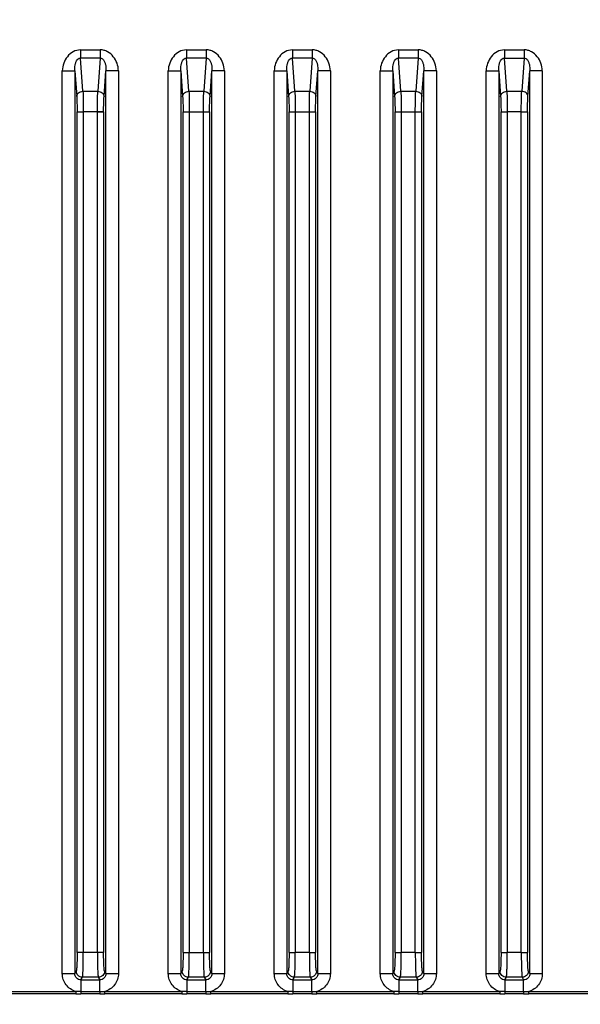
# Model space of a CAD drawing. Header units: millimetres. Extents: x 0 to 776, y 0 to 509.
# Tile 24 of 100: x 220 to 265, y 160 to 239. Entities that reach past the tile are written whole.
import ezdxf

# ---------------------------------------------------------------- set-up
doc = ezdxf.new("R2010")
doc.units = ezdxf.units.MM
doc.layers.add('DM', color=4, linetype='Continuous')
doc.layers.add('SLD-0', color=179, linetype='Continuous')
doc.styles.add('SLDTEXTSTYLE0', font='ROMANS', dxfattribs={"width": 0.84})
doc.styles.add('SLDTEXTSTYLE1', font='ROMANS', dxfattribs={"width": 0.97})
doc.dimstyles.new('SLDDIMSTYLE3', dxfattribs={"dimtxt": 3, "dimasz": 3.302, "dimexe": 0, "dimexo": 0.0625, "dimgap": 0.75, "dimtad": 1, "dimrnd": 1e-09, "dimzin": 4, "dimdsep": 46, "dimtxsty": 'SLDTEXTSTYLE0', "dimblk1": 'NONE', "dimblk2": 'NONE', "dimsah": 1, "dimcen": 0, "dimadec": 0, "dimazin": 1, "dimtfac": 1, "dimtmove": 0, "dimatfit": 3, "dimldrblk": 'NONE', "dimfxl": 1, "dimfrac": 2, "dimtolj": 1, "dimtzin": 12, "dimarcsym": 0})

# ---------------------------------------------------------------- blocks, each defined once
blk = doc.blocks.new('_D_11')
at = {"layer": 'DM', "color": 7}
for p, q in [((304.146, 252.341), (304.146, 262.341)), ((299.146, 257.341), (309.146, 257.341)), ((313.707, 244.121), (308.102, 251.872)), ((330.337, 244.121), (313.707, 244.121))]:
    blk.add_line(p, q, dxfattribs=at)
blk.add_arc((304.146, 257.341), 4.25, 299.1309, 305.98893, dxfattribs=at)
blk.add_solid([(308.44, 252.116), (307.764, 251.627), (306.637, 253.897)], dxfattribs=at)
at = {"layer": 'DM', "color": 7, "char_height": 3, "attachment_point": 1, "style": 'SLDTEXTSTYLE1'}
for s, insert in [('2-', (313.514, 248.441)), ('%%c', (319.197, 248.441)), ('8.50', (323.314, 248.441))]:
    blk.add_mtext(s, dxfattribs=dict(at, insert=insert))
blk = doc.blocks.new('_None')
blk = doc.blocks.new('_D_21')
at = {"layer": 'DM', "color": 7}
for p, q in [((594.08, 192.373), (610.623, 192.373)), ((610.623, 192.373), (618.441, 188.565)), ((623.836, 180.938), (623.836, 190.938)), ((618.836, 185.938), (628.836, 185.938))]:
    blk.add_line(p, q, dxfattribs=at)
blk.add_solid([(618.259, 188.191), (618.624, 188.94), (620.689, 187.471)], dxfattribs=at)
at = {"layer": 'DM', "color": 7, "char_height": 3, "attachment_point": 1, "style": 'SLDTEXTSTYLE1'}
for s, insert in [('4-', (592.843, 196.693)), ('%%c', (598.526, 196.693)), ('7.00', (602.643, 196.693))]:
    blk.add_mtext(s, dxfattribs=dict(at, insert=insert))

msp = doc.modelspace()

# ---------------------------------------------------------------- linework, layer by layer
at = {"layer": 'SLD-0', "color": 7, "linetype": 'Continuous'}
for p, q in [((224.897, 236.998), (226.49, 236.998)), ((224.897, 236.998), (224.897, 236.343)), ((226.49, 236.998), (226.49, 236.343)), ((233.397, 236.998), (234.99, 236.998)), ((233.397, 236.998), (233.397, 236.343)), ((234.99, 236.998), (234.99, 236.343)), ((241.897, 236.998), (243.49, 236.998)), ((241.897, 236.998), (241.897, 236.343)), ((243.49, 236.998), (243.49, 236.343)), ((250.397, 236.998), (251.99, 236.998)), ((250.397, 236.998), (250.397, 236.343)), ((251.99, 236.998), (251.99, 236.343)), ((258.897, 236.998), (260.49, 236.998)), ((258.897, 236.998), (258.897, 236.343)), ((260.49, 236.998), (260.49, 236.343)), ((226.49, 236.343), (224.897, 236.343)), ((225.097, 233.678), (224.897, 236.343)), ((226.49, 236.343), (226.291, 233.678)), ((234.99, 236.343), (233.397, 236.343)), ((233.597, 233.678), (233.397, 236.343)), ((234.99, 236.343), (234.791, 233.678)), ((243.49, 236.343), (241.897, 236.343)), ((242.097, 233.678), (241.897, 236.343)), ((243.49, 236.343), (243.291, 233.678)), ((251.99, 236.343), (250.397, 236.343)), ((250.597, 233.678), (250.397, 236.343)), ((251.99, 236.343), (251.791, 233.678)), ((258.897, 236.343), (260.49, 236.343)), ((259.097, 233.678), (258.897, 236.343)), ((260.49, 236.343), (260.291, 233.678)), ((223.445, 235.326), (224.443, 235.326)), ((223.445, 162.927), (223.445, 235.326)), ((224.443, 235.326), (224.597, 233.268)), ((224.443, 235.326), (224.443, 162.927)), ((226.79, 233.268), (226.944, 235.326)), ((227.943, 235.326), (226.944, 235.326)), ((226.944, 162.927), (226.944, 235.326)), ((227.943, 235.326), (227.943, 162.927)), ((231.945, 235.326), (232.943, 235.326)), ((231.945, 162.927), (231.945, 235.326)), ((232.943, 235.326), (233.097, 233.268)), ((232.943, 235.326), (232.943, 162.927)), ((235.29, 233.268), (235.444, 235.326)), ((236.443, 235.326), (235.444, 235.326)), ((235.444, 162.927), (235.444, 235.326)), ((236.443, 235.326), (236.443, 162.927)), ((240.445, 235.326), (241.443, 235.326)), ((240.445, 162.927), (240.445, 235.326)), ((241.443, 235.326), (241.597, 233.268)), ((241.443, 235.326), (241.443, 162.927)), ((243.79, 233.268), (243.944, 235.326)), ((244.943, 235.326), (243.944, 235.326)), ((243.944, 162.927), (243.944, 235.326)), ((244.943, 235.326), (244.943, 162.927)), ((248.945, 235.326), (249.943, 235.326)), ((248.945, 162.927), (248.945, 235.326)), ((249.943, 235.326), (250.097, 233.268)), ((249.943, 235.326), (249.943, 162.927)), ((252.29, 233.268), (252.444, 235.326)), ((253.443, 235.326), (252.444, 235.326)), ((252.444, 162.927), (252.444, 235.326)), ((253.443, 235.326), (253.443, 162.927)), ((257.445, 235.326), (258.443, 235.326)), ((257.445, 162.927), (257.445, 235.326)), ((258.443, 235.326), (258.597, 233.269)), ((258.443, 235.326), (258.443, 162.927)), ((260.79, 233.268), (260.944, 235.326)), ((261.943, 235.326), (260.944, 235.326)), ((260.944, 162.927), (260.944, 235.326)), ((261.943, 235.326), (261.943, 162.927)), ((225.097, 233.678), (226.291, 233.678)), ((233.597, 233.678), (234.791, 233.678)), ((242.097, 233.678), (243.291, 233.678)), ((250.597, 233.678), (251.791, 233.678)), ((259.097, 233.678), (260.291, 233.678)), ((224.631, 164.614), (224.631, 232.039)), ((226.756, 232.039), (225.13, 232.039)), ((225.13, 232.039), (225.13, 164.614)), ((226.257, 164.614), (226.257, 232.039)), ((226.32, 232.039), (226.442, 232.039)), ((226.442, 232.039), (226.711, 232.039)), ((226.711, 232.039), (226.756, 232.039)), ((226.756, 232.039), (226.756, 164.611)), ((233.131, 164.614), (233.131, 232.039)), ((233.63, 232.039), (235.256, 232.039)), ((233.63, 232.039), (233.63, 164.614)), ((234.757, 164.614), (234.757, 232.039)), ((234.82, 232.039), (234.942, 232.039)), ((234.942, 232.039), (235.053, 232.039)), ((235.053, 232.039), (235.211, 232.039)), ((235.211, 232.039), (235.256, 232.039)), ((235.256, 232.039), (235.256, 164.611)), ((241.631, 164.614), (241.631, 232.039)), ((242.13, 232.039), (243.756, 232.039)), ((242.13, 232.039), (242.13, 164.614)), ((243.257, 164.614), (243.257, 232.039)), ((243.32, 232.039), (243.442, 232.039)), ((243.442, 232.039), (243.553, 232.039)), ((243.553, 232.039), (243.711, 232.039)), ((243.711, 232.039), (243.756, 232.039)), ((243.756, 232.039), (243.756, 164.611)), ((250.131, 164.614), (250.131, 232.039)), ((250.63, 232.039), (252.256, 232.039)), ((250.63, 232.039), (250.63, 164.614)), ((251.757, 164.614), (251.757, 232.039)), ((251.82, 232.039), (251.942, 232.039)), ((251.942, 232.039), (252.053, 232.039)), ((252.053, 232.039), (252.211, 232.039)), ((252.211, 232.039), (252.256, 232.039)), ((252.256, 232.039), (252.256, 164.611)), ((258.631, 164.614), (258.631, 232.039)), ((260.257, 232.039), (259.13, 232.039)), ((259.13, 232.039), (259.13, 164.614)), ((260.257, 164.614), (260.257, 232.039)), ((260.756, 232.039), (260.756, 164.611)), ((226.756, 164.614), (224.631, 164.614)), ((233.131, 164.614), (235.256, 164.614)), ((241.631, 164.614), (242.13, 164.614)), ((243.257, 164.614), (242.13, 164.614)), ((243.257, 164.614), (243.756, 164.614)), ((250.131, 164.614), (250.63, 164.614)), ((251.757, 164.614), (250.63, 164.614)), ((251.757, 164.614), (252.256, 164.614)), ((258.631, 164.614), (259.13, 164.614)), ((260.257, 164.614), (259.13, 164.614)), ((260.257, 164.614), (260.756, 164.614)), ((223.445, 162.927), (224.443, 162.927)), ((224.559, 163.12), (224.443, 162.927)), ((226.944, 162.927), (226.828, 163.12)), ((226.944, 162.927), (227.943, 162.927)), ((231.945, 162.927), (232.943, 162.927)), ((233.059, 163.12), (232.943, 162.927)), ((235.444, 162.927), (235.328, 163.12)), ((235.444, 162.927), (236.443, 162.927)), ((240.445, 162.927), (241.443, 162.927)), ((241.559, 163.12), (241.443, 162.927)), ((243.944, 162.927), (243.828, 163.12)), ((243.944, 162.927), (244.943, 162.927)), ((248.945, 162.927), (249.943, 162.927)), ((250.059, 163.12), (249.943, 162.927)), ((252.444, 162.927), (252.328, 163.12)), ((252.444, 162.927), (253.443, 162.927)), ((257.445, 162.927), (258.443, 162.927)), ((258.559, 163.12), (258.443, 162.927)), ((260.944, 162.927), (260.828, 163.12)), ((260.944, 162.927), (261.943, 162.927)), ((224.94, 162.424), (225.058, 162.622)), ((224.94, 162.424), (226.447, 162.424)), ((224.94, 162.424), (224.94, 161.31)), ((226.329, 162.622), (225.058, 162.622)), ((226.329, 162.622), (226.447, 162.424)), ((226.447, 161.475), (226.447, 162.424)), ((233.44, 162.424), (233.558, 162.622)), ((233.44, 162.424), (234.947, 162.424)), ((233.44, 162.424), (233.44, 161.31)), ((234.829, 162.622), (233.558, 162.622)), ((234.829, 162.622), (234.947, 162.424)), ((234.947, 161.475), (234.947, 162.424)), ((241.94, 162.424), (242.058, 162.622)), ((241.94, 162.424), (243.447, 162.424)), ((241.94, 162.424), (241.94, 161.31)), ((243.329, 162.622), (242.058, 162.622)), ((243.329, 162.622), (243.447, 162.424)), ((243.447, 161.475), (243.447, 162.424)), ((250.44, 162.424), (250.558, 162.622)), ((250.44, 162.424), (251.947, 162.424)), ((250.44, 162.424), (250.44, 161.31)), ((251.829, 162.622), (250.558, 162.622)), ((251.829, 162.622), (251.947, 162.424)), ((251.947, 161.475), (251.947, 162.424)), ((258.94, 162.424), (259.058, 162.622)), ((258.94, 162.424), (260.447, 162.424)), ((258.94, 162.424), (258.94, 161.31)), ((260.329, 162.622), (259.058, 162.622)), ((260.329, 162.622), (260.447, 162.424)), ((260.447, 161.475), (260.447, 162.424)), ((218.358, 161.485), (224.53, 161.485)), ((224.53, 161.308), (218.358, 161.31)), ((224.53, 161.485), (224.53, 161.308)), ((224.94, 161.475), (226.447, 161.475)), ((226.447, 161.308), (224.94, 161.31)), ((226.447, 161.475), (226.447, 161.308)), ((226.858, 161.485), (233.03, 161.485)), ((226.858, 161.31), (226.858, 161.485)), ((233.03, 161.308), (226.858, 161.31)), ((233.03, 161.485), (233.03, 161.308)), ((233.44, 161.475), (234.947, 161.475)), ((234.947, 161.308), (233.44, 161.31)), ((234.947, 161.475), (234.947, 161.308)), ((235.358, 161.485), (241.53, 161.485)), ((235.358, 161.31), (235.358, 161.485)), ((241.53, 161.308), (235.358, 161.31)), ((241.53, 161.485), (241.53, 161.308)), ((241.94, 161.475), (243.447, 161.475)), ((243.447, 161.308), (241.94, 161.31)), ((243.447, 161.475), (243.447, 161.308)), ((243.858, 161.485), (250.03, 161.485)), ((243.858, 161.31), (243.858, 161.485)), ((250.03, 161.308), (243.858, 161.31)), ((250.03, 161.485), (250.03, 161.308)), ((250.44, 161.475), (251.947, 161.475)), ((251.947, 161.308), (250.44, 161.31)), ((251.947, 161.475), (251.947, 161.308)), ((252.358, 161.485), (258.53, 161.485)), ((252.358, 161.31), (252.358, 161.485)), ((258.53, 161.308), (252.358, 161.31)), ((258.53, 161.485), (258.53, 161.308)), ((258.94, 161.475), (260.447, 161.475)), ((260.447, 161.308), (258.94, 161.31)), ((260.447, 161.475), (260.447, 161.308)), ((260.858, 161.485), (267.03, 161.485)), ((260.858, 161.31), (260.858, 161.485)), ((267.03, 161.308), (260.858, 161.31))]:
    msp.add_line(p, q, dxfattribs=at)
for centre in [(226.454, 169.274), (234.954, 169.274), (243.454, 169.274), (251.954, 169.274), (260.454, 169.274)]:
    msp.add_arc(centre, 7.799, 269.94819, 272.96357, dxfattribs=at)
for points, knots in [([(224.897, 236.998), (224.696, 236.998), (224.287, 236.888), (223.824, 236.473), (223.527, 235.934), (223.445, 235.528), (223.445, 235.326)], [0, 0, 0, 0, 0.249092, 0.499096, 0.749664, 1, 1, 1, 1]), ([(227.943, 235.326), (227.938, 235.528), (227.862, 235.934), (227.565, 236.474), (227.173, 236.817), (226.797, 236.973), (226.591, 237.004), (226.49, 236.998)], [0, 0, 0, 0, 0.249823, 0.499795, 0.748975, 0.874875, 1, 1, 1, 1]), ([(233.397, 236.998), (233.196, 236.998), (232.787, 236.888), (232.324, 236.473), (232.027, 235.934), (231.945, 235.528), (231.945, 235.326)], [0, 0, 0, 0, 0.249092, 0.499096, 0.749664, 1, 1, 1, 1]), ([(236.443, 235.326), (236.438, 235.528), (236.362, 235.934), (236.065, 236.474), (235.673, 236.817), (235.297, 236.973), (235.091, 237.004), (234.99, 236.998)], [0, 0, 0, 0, 0.249823, 0.499795, 0.748975, 0.874875, 1, 1, 1, 1]), ([(241.897, 236.998), (241.696, 236.998), (241.287, 236.888), (240.824, 236.473), (240.527, 235.934), (240.445, 235.528), (240.445, 235.326)], [0, 0, 0, 0, 0.249092, 0.499096, 0.749664, 1, 1, 1, 1]), ([(244.943, 235.326), (244.938, 235.528), (244.862, 235.934), (244.565, 236.474), (244.173, 236.817), (243.797, 236.973), (243.591, 237.004), (243.49, 236.998)], [0, 0, 0, 0, 0.249823, 0.499795, 0.748975, 0.874875, 1, 1, 1, 1]), ([(250.397, 236.998), (250.196, 236.998), (249.787, 236.888), (249.324, 236.473), (249.027, 235.934), (248.945, 235.528), (248.945, 235.326)], [0, 0, 0, 0, 0.249092, 0.499096, 0.749664, 1, 1, 1, 1]), ([(253.443, 235.326), (253.438, 235.528), (253.362, 235.934), (253.065, 236.474), (252.673, 236.817), (252.297, 236.973), (252.091, 237.004), (251.99, 236.998)], [0, 0, 0, 0, 0.249823, 0.499795, 0.748975, 0.874875, 1, 1, 1, 1]), ([(258.897, 236.998), (258.696, 236.998), (258.287, 236.888), (257.824, 236.473), (257.527, 235.934), (257.445, 235.528), (257.445, 235.326)], [0, 0, 0, 0, 0.249092, 0.499096, 0.749664, 1, 1, 1, 1]), ([(261.943, 235.326), (261.938, 235.528), (261.862, 235.934), (261.565, 236.474), (261.173, 236.817), (260.797, 236.973), (260.591, 237.004), (260.49, 236.998)], [0, 0, 0, 0, 0.249823, 0.499795, 0.748975, 0.874875, 1, 1, 1, 1]), ([(224.443, 235.326), (224.44, 235.437), (224.448, 235.632), (224.497, 235.9), (224.577, 236.118), (224.703, 236.291), (224.836, 236.345), (224.897, 236.343)], [0, 0, 0, 0, 0.276718, 0.480835, 0.674796, 0.848036, 1, 1, 1, 1]), ([(226.49, 236.343), (226.531, 236.344), (226.616, 236.323), (226.742, 236.223), (226.842, 236.049), (226.932, 235.741), (226.949, 235.492), (226.944, 235.326)], [0, 0, 0, 0, 0.100579, 0.208779, 0.389616, 0.587553, 1, 1, 1, 1]), ([(232.943, 235.326), (232.94, 235.437), (232.948, 235.632), (232.997, 235.9), (233.077, 236.118), (233.203, 236.291), (233.336, 236.345), (233.397, 236.343)], [0, 0, 0, 0, 0.276718, 0.480835, 0.674796, 0.848036, 1, 1, 1, 1]), ([(234.99, 236.343), (235.031, 236.344), (235.116, 236.323), (235.242, 236.223), (235.342, 236.049), (235.432, 235.741), (235.449, 235.492), (235.444, 235.326)], [0, 0, 0, 0, 0.100579, 0.208779, 0.389616, 0.587553, 1, 1, 1, 1]), ([(241.443, 235.326), (241.44, 235.437), (241.448, 235.632), (241.497, 235.9), (241.577, 236.118), (241.703, 236.291), (241.836, 236.345), (241.897, 236.343)], [0, 0, 0, 0, 0.276718, 0.480835, 0.674796, 0.848036, 1, 1, 1, 1]), ([(243.49, 236.343), (243.531, 236.344), (243.616, 236.323), (243.742, 236.223), (243.842, 236.049), (243.932, 235.741), (243.949, 235.492), (243.944, 235.326)], [0, 0, 0, 0, 0.100579, 0.208779, 0.389616, 0.587553, 1, 1, 1, 1]), ([(249.943, 235.326), (249.94, 235.437), (249.948, 235.632), (249.997, 235.9), (250.077, 236.118), (250.203, 236.291), (250.336, 236.345), (250.397, 236.343)], [0, 0, 0, 0, 0.276718, 0.480835, 0.674796, 0.848036, 1, 1, 1, 1]), ([(251.99, 236.343), (252.031, 236.344), (252.116, 236.323), (252.242, 236.223), (252.342, 236.049), (252.432, 235.741), (252.449, 235.492), (252.444, 235.326)], [0, 0, 0, 0, 0.100579, 0.208779, 0.389616, 0.587553, 1, 1, 1, 1]), ([(258.443, 235.326), (258.44, 235.437), (258.448, 235.632), (258.497, 235.9), (258.577, 236.118), (258.703, 236.291), (258.836, 236.345), (258.897, 236.343)], [0, 0, 0, 0, 0.276718, 0.480835, 0.674796, 0.848036, 1, 1, 1, 1]), ([(260.49, 236.343), (260.531, 236.344), (260.616, 236.323), (260.742, 236.223), (260.842, 236.049), (260.932, 235.741), (260.949, 235.492), (260.944, 235.326)], [0, 0, 0, 0, 0.100579, 0.208779, 0.389616, 0.587553, 1, 1, 1, 1]), ([(224.597, 233.268), (224.599, 233.321), (224.631, 233.432), (224.786, 233.612), (224.974, 233.675), (225.097, 233.678)], [0, 0, 0, 0, 0.228099, 0.472216, 1, 1, 1, 1]), ([(224.597, 233.268), (224.611, 233.09), (224.626, 232.68), (224.631, 232.27), (224.631, 232.039)], [0, 0, 0, 0, 0.43634, 1, 1, 1, 1]), ([(225.097, 233.678), (225.11, 233.44), (225.125, 232.893), (225.13, 232.347), (225.13, 232.039)], [0, 0, 0, 0, 0.436357, 1, 1, 1, 1]), ([(226.257, 232.039), (226.257, 232.347), (226.262, 232.893), (226.277, 233.44), (226.291, 233.678)], [0, 0, 0, 0, 0.563643, 1, 1, 1, 1]), ([(226.291, 233.678), (226.414, 233.675), (226.601, 233.612), (226.756, 233.432), (226.788, 233.321), (226.79, 233.268)], [0, 0, 0, 0, 0.527784, 0.771901, 1, 1, 1, 1]), ([(226.756, 232.039), (226.756, 232.27), (226.761, 232.68), (226.777, 233.09), (226.79, 233.268)], [0, 0, 0, 0, 0.563612, 1, 1, 1, 1]), ([(233.097, 233.268), (233.099, 233.321), (233.131, 233.432), (233.286, 233.612), (233.474, 233.675), (233.597, 233.678)], [0, 0, 0, 0, 0.228099, 0.472216, 1, 1, 1, 1]), ([(233.097, 233.268), (233.111, 233.09), (233.126, 232.68), (233.131, 232.27), (233.131, 232.039)], [0, 0, 0, 0, 0.43634, 1, 1, 1, 1]), ([(233.597, 233.678), (233.61, 233.44), (233.625, 232.893), (233.63, 232.347), (233.63, 232.039)], [0, 0, 0, 0, 0.436357, 1, 1, 1, 1]), ([(234.757, 232.039), (234.757, 232.347), (234.762, 232.893), (234.777, 233.44), (234.791, 233.678)], [0, 0, 0, 0, 0.563643, 1, 1, 1, 1]), ([(234.791, 233.678), (234.914, 233.675), (235.101, 233.612), (235.256, 233.432), (235.288, 233.321), (235.29, 233.268)], [0, 0, 0, 0, 0.527784, 0.771901, 1, 1, 1, 1]), ([(235.256, 232.039), (235.256, 232.27), (235.261, 232.68), (235.277, 233.09), (235.29, 233.268)], [0, 0, 0, 0, 0.563612, 1, 1, 1, 1]), ([(241.597, 233.268), (241.599, 233.321), (241.631, 233.432), (241.786, 233.612), (241.974, 233.675), (242.097, 233.678)], [0, 0, 0, 0, 0.228099, 0.472216, 1, 1, 1, 1]), ([(241.597, 233.268), (241.611, 233.09), (241.626, 232.68), (241.631, 232.27), (241.631, 232.039)], [0, 0, 0, 0, 0.43634, 1, 1, 1, 1]), ([(242.097, 233.678), (242.11, 233.44), (242.125, 232.893), (242.13, 232.347), (242.13, 232.039)], [0, 0, 0, 0, 0.436357, 1, 1, 1, 1]), ([(243.257, 232.039), (243.257, 232.347), (243.262, 232.893), (243.277, 233.44), (243.291, 233.678)], [0, 0, 0, 0, 0.563643, 1, 1, 1, 1]), ([(243.291, 233.678), (243.414, 233.675), (243.601, 233.612), (243.756, 233.432), (243.788, 233.321), (243.79, 233.268)], [0, 0, 0, 0, 0.527784, 0.771901, 1, 1, 1, 1]), ([(243.756, 232.039), (243.756, 232.27), (243.761, 232.68), (243.777, 233.09), (243.79, 233.268)], [0, 0, 0, 0, 0.563612, 1, 1, 1, 1]), ([(250.097, 233.268), (250.099, 233.321), (250.131, 233.432), (250.286, 233.612), (250.474, 233.675), (250.597, 233.678)], [0, 0, 0, 0, 0.228099, 0.472216, 1, 1, 1, 1]), ([(250.097, 233.268), (250.111, 233.09), (250.126, 232.68), (250.131, 232.27), (250.131, 232.039)], [0, 0, 0, 0, 0.43634, 1, 1, 1, 1]), ([(250.597, 233.678), (250.61, 233.44), (250.625, 232.893), (250.63, 232.347), (250.63, 232.039)], [0, 0, 0, 0, 0.436357, 1, 1, 1, 1]), ([(251.757, 232.039), (251.757, 232.347), (251.762, 232.893), (251.777, 233.44), (251.791, 233.678)], [0, 0, 0, 0, 0.563643, 1, 1, 1, 1]), ([(251.791, 233.678), (251.914, 233.675), (252.101, 233.612), (252.256, 233.432), (252.288, 233.321), (252.29, 233.268)], [0, 0, 0, 0, 0.527784, 0.771901, 1, 1, 1, 1]), ([(252.256, 232.039), (252.256, 232.27), (252.261, 232.68), (252.277, 233.09), (252.29, 233.268)], [0, 0, 0, 0, 0.563612, 1, 1, 1, 1]), ([(258.597, 233.268), (258.599, 233.321), (258.631, 233.432), (258.786, 233.612), (258.974, 233.675), (259.097, 233.678)], [0, 0, 0, 0, 0.228099, 0.472216, 1, 1, 1, 1]), ([(258.597, 233.269), (258.611, 233.09), (258.626, 232.68), (258.631, 232.27), (258.631, 232.039)], [0, 0, 0, 0, 0.436232, 1, 1, 1, 1]), ([(259.097, 233.678), (259.11, 233.44), (259.125, 232.893), (259.13, 232.347), (259.13, 232.039)], [0, 0, 0, 0, 0.436355, 1, 1, 1, 1]), ([(260.257, 232.039), (260.257, 232.347), (260.262, 232.893), (260.277, 233.44), (260.291, 233.678)], [0, 0, 0, 0, 0.563642, 1, 1, 1, 1]), ([(260.79, 233.268), (260.788, 233.321), (260.756, 233.431), (260.601, 233.612), (260.414, 233.675), (260.291, 233.678)], [0, 0, 0, 0, 0.22813, 0.472255, 1, 1, 1, 1]), ([(260.756, 232.039), (260.756, 232.27), (260.761, 232.68), (260.777, 233.09), (260.79, 233.268)], [0, 0, 0, 0, 0.563623, 1, 1, 1, 1]), ([(224.631, 232.039), (224.682, 232.037), (224.849, 232.042), (225.015, 232.039), (225.13, 232.039)], [0, 0, 0, 0, 0.310712, 1, 1, 1, 1]), ([(233.131, 232.039), (233.182, 232.037), (233.349, 232.042), (233.515, 232.039), (233.63, 232.039)], [0, 0, 0, 0, 0.310712, 1, 1, 1, 1]), ([(241.631, 232.039), (241.682, 232.037), (241.849, 232.042), (242.015, 232.039), (242.13, 232.039)], [0, 0, 0, 0, 0.310712, 1, 1, 1, 1]), ([(250.131, 232.039), (250.182, 232.037), (250.349, 232.042), (250.515, 232.039), (250.63, 232.039)], [0, 0, 0, 0, 0.310712, 1, 1, 1, 1]), ([(258.631, 232.039), (258.646, 232.04), (258.698, 232.039), (258.864, 232.039), (259.015, 232.039), (259.13, 232.039)], [0, 0, 0, 0, 0.090619, 0.310713, 1, 1, 1, 1]), ([(260.257, 232.039), (260.372, 232.039), (260.538, 232.041), (260.705, 232.036), (260.756, 232.039)], [0, 0, 0, 0, 0.689298, 1, 1, 1, 1]), ([(224.631, 164.614), (224.631, 164.433), (224.628, 164.169), (224.62, 163.831), (224.611, 163.612), (224.601, 163.428), (224.59, 163.284), (224.576, 163.187), (224.568, 163.135), (224.559, 163.12)], [0, 0, 0, 0, 0.36281, 0.528688, 0.676349, 0.800924, 0.898423, 0.965434, 1, 1, 1, 1]), ([(225.058, 162.622), (225.068, 162.642), (225.075, 162.71), (225.089, 162.84), (225.1, 163.032), (225.111, 163.278), (225.119, 163.57), (225.128, 164.02), (225.13, 164.372), (225.13, 164.614)], [0, 0, 0, 0, 0.033985, 0.100618, 0.197913, 0.32266, 0.470541, 0.636575, 1, 1, 1, 1]), ([(226.257, 164.614), (226.257, 164.372), (226.259, 164.02), (226.268, 163.57), (226.277, 163.278), (226.287, 163.032), (226.298, 162.84), (226.312, 162.71), (226.319, 162.642), (226.329, 162.622)], [0, 0, 0, 0, 0.363425, 0.529459, 0.67734, 0.802087, 0.899382, 0.966015, 1, 1, 1, 1]), ([(226.828, 163.12), (226.819, 163.135), (226.811, 163.186), (226.797, 163.283), (226.787, 163.427), (226.776, 163.611), (226.768, 163.829), (226.759, 164.166), (226.756, 164.43), (226.756, 164.611)], [0, 0, 0, 0, 0.034441, 0.1012, 0.198582, 0.323156, 0.470854, 0.63681, 1, 1, 1, 1]), ([(233.131, 164.614), (233.131, 164.433), (233.128, 164.169), (233.12, 163.831), (233.111, 163.612), (233.101, 163.428), (233.09, 163.284), (233.076, 163.187), (233.068, 163.135), (233.059, 163.12)], [0, 0, 0, 0, 0.36281, 0.528688, 0.676349, 0.800924, 0.898423, 0.965434, 1, 1, 1, 1]), ([(233.558, 162.622), (233.568, 162.642), (233.575, 162.71), (233.589, 162.84), (233.6, 163.032), (233.611, 163.278), (233.619, 163.57), (233.628, 164.02), (233.63, 164.372), (233.63, 164.614)], [0, 0, 0, 0, 0.033985, 0.100618, 0.197913, 0.32266, 0.470541, 0.636575, 1, 1, 1, 1]), ([(234.757, 164.614), (234.757, 164.372), (234.759, 164.02), (234.768, 163.57), (234.777, 163.278), (234.787, 163.032), (234.798, 162.84), (234.812, 162.71), (234.819, 162.642), (234.829, 162.622)], [0, 0, 0, 0, 0.363425, 0.529459, 0.67734, 0.802087, 0.899382, 0.966015, 1, 1, 1, 1]), ([(235.328, 163.12), (235.319, 163.135), (235.311, 163.186), (235.297, 163.283), (235.287, 163.427), (235.276, 163.611), (235.268, 163.829), (235.259, 164.166), (235.256, 164.43), (235.256, 164.611)], [0, 0, 0, 0, 0.034441, 0.1012, 0.198582, 0.323156, 0.470854, 0.63681, 1, 1, 1, 1]), ([(241.631, 164.614), (241.631, 164.433), (241.628, 164.169), (241.62, 163.831), (241.611, 163.612), (241.601, 163.428), (241.59, 163.284), (241.576, 163.187), (241.568, 163.135), (241.559, 163.12)], [0, 0, 0, 0, 0.36281, 0.528688, 0.676349, 0.800924, 0.898423, 0.965434, 1, 1, 1, 1]), ([(242.058, 162.622), (242.068, 162.642), (242.075, 162.71), (242.089, 162.84), (242.1, 163.032), (242.111, 163.278), (242.119, 163.57), (242.128, 164.02), (242.13, 164.372), (242.13, 164.614)], [0, 0, 0, 0, 0.033985, 0.100618, 0.197913, 0.32266, 0.470541, 0.636575, 1, 1, 1, 1]), ([(243.257, 164.614), (243.257, 164.372), (243.259, 164.02), (243.268, 163.57), (243.277, 163.278), (243.287, 163.032), (243.298, 162.84), (243.312, 162.71), (243.319, 162.642), (243.329, 162.622)], [0, 0, 0, 0, 0.363425, 0.529459, 0.67734, 0.802087, 0.899382, 0.966015, 1, 1, 1, 1]), ([(243.828, 163.12), (243.819, 163.135), (243.811, 163.186), (243.797, 163.283), (243.787, 163.427), (243.776, 163.611), (243.768, 163.829), (243.759, 164.166), (243.756, 164.43), (243.756, 164.611)], [0, 0, 0, 0, 0.034441, 0.1012, 0.198582, 0.323156, 0.470854, 0.63681, 1, 1, 1, 1]), ([(250.131, 164.614), (250.131, 164.433), (250.128, 164.169), (250.12, 163.831), (250.111, 163.612), (250.101, 163.428), (250.09, 163.284), (250.076, 163.187), (250.068, 163.135), (250.059, 163.12)], [0, 0, 0, 0, 0.36281, 0.528688, 0.676349, 0.800924, 0.898423, 0.965434, 1, 1, 1, 1]), ([(250.558, 162.622), (250.568, 162.642), (250.575, 162.71), (250.589, 162.84), (250.6, 163.032), (250.611, 163.278), (250.619, 163.57), (250.628, 164.02), (250.63, 164.372), (250.63, 164.614)], [0, 0, 0, 0, 0.033985, 0.100618, 0.197913, 0.32266, 0.470541, 0.636575, 1, 1, 1, 1]), ([(251.757, 164.614), (251.757, 164.372), (251.759, 164.02), (251.768, 163.57), (251.777, 163.278), (251.787, 163.032), (251.798, 162.84), (251.812, 162.71), (251.819, 162.642), (251.829, 162.622)], [0, 0, 0, 0, 0.363425, 0.529459, 0.67734, 0.802087, 0.899382, 0.966015, 1, 1, 1, 1]), ([(252.328, 163.12), (252.319, 163.135), (252.311, 163.186), (252.297, 163.283), (252.287, 163.427), (252.276, 163.611), (252.268, 163.829), (252.259, 164.166), (252.256, 164.43), (252.256, 164.611)], [0, 0, 0, 0, 0.034441, 0.1012, 0.198582, 0.323156, 0.470854, 0.63681, 1, 1, 1, 1]), ([(258.631, 164.614), (258.631, 164.433), (258.628, 164.169), (258.62, 163.831), (258.611, 163.612), (258.601, 163.428), (258.59, 163.284), (258.576, 163.187), (258.568, 163.135), (258.559, 163.12)], [0, 0, 0, 0, 0.362812, 0.528691, 0.676351, 0.800926, 0.898424, 0.965434, 1, 1, 1, 1]), ([(259.058, 162.622), (259.068, 162.642), (259.075, 162.71), (259.089, 162.84), (259.1, 163.032), (259.111, 163.278), (259.119, 163.57), (259.128, 164.02), (259.13, 164.372), (259.13, 164.614)], [0, 0, 0, 0, 0.033985, 0.100618, 0.197913, 0.32266, 0.470541, 0.636575, 1, 1, 1, 1]), ([(260.257, 164.614), (260.257, 164.372), (260.259, 164.02), (260.268, 163.57), (260.277, 163.278), (260.287, 163.032), (260.298, 162.84), (260.312, 162.71), (260.319, 162.642), (260.329, 162.622)], [0, 0, 0, 0, 0.363425, 0.529459, 0.67734, 0.802087, 0.899382, 0.966015, 1, 1, 1, 1]), ([(260.828, 163.12), (260.819, 163.135), (260.811, 163.186), (260.797, 163.283), (260.787, 163.427), (260.776, 163.611), (260.768, 163.829), (260.759, 164.166), (260.756, 164.43), (260.756, 164.611)], [0, 0, 0, 0, 0.034441, 0.1012, 0.198582, 0.323156, 0.470854, 0.63681, 1, 1, 1, 1]), ([(224.53, 161.485), (224.377, 161.535), (224.078, 161.667), (223.725, 162.008), (223.495, 162.442), (223.45, 162.766), (223.445, 162.927)], [0, 0, 0, 0, 0.250161, 0.500045, 0.749926, 1, 1, 1, 1]), ([(224.94, 162.424), (224.812, 162.423), (224.544, 162.529), (224.442, 162.798), (224.443, 162.927)], [0, 0, 0, 0, 0.498207, 1, 1, 1, 1]), ([(225.058, 162.622), (224.931, 162.622), (224.667, 162.729), (224.56, 162.993), (224.559, 163.12)], [0, 0, 0, 0, 0.500429, 1, 1, 1, 1]), ([(226.828, 163.12), (226.828, 162.993), (226.72, 162.729), (226.456, 162.622), (226.329, 162.622)], [0, 0, 0, 0, 0.499572, 1, 1, 1, 1]), ([(226.944, 162.927), (226.945, 162.798), (226.843, 162.53), (226.575, 162.423), (226.447, 162.424)], [0, 0, 0, 0, 0.501574, 1, 1, 1, 1]), ([(227.943, 162.927), (227.943, 162.609), (227.731, 161.957), (227.163, 161.572), (226.858, 161.485)], [0, 0, 0, 0, 0.499971, 1, 1, 1, 1]), ([(233.03, 161.485), (232.877, 161.535), (232.578, 161.667), (232.225, 162.008), (231.995, 162.442), (231.95, 162.766), (231.945, 162.927)], [0, 0, 0, 0, 0.250161, 0.500045, 0.749926, 1, 1, 1, 1]), ([(233.44, 162.424), (233.312, 162.423), (233.044, 162.529), (232.942, 162.798), (232.943, 162.927)], [0, 0, 0, 0, 0.498207, 1, 1, 1, 1]), ([(233.558, 162.622), (233.431, 162.622), (233.167, 162.729), (233.06, 162.993), (233.059, 163.12)], [0, 0, 0, 0, 0.500429, 1, 1, 1, 1]), ([(235.328, 163.12), (235.328, 162.993), (235.22, 162.729), (234.956, 162.622), (234.829, 162.622)], [0, 0, 0, 0, 0.499572, 1, 1, 1, 1]), ([(235.444, 162.927), (235.445, 162.798), (235.343, 162.53), (235.075, 162.423), (234.947, 162.424)], [0, 0, 0, 0, 0.501574, 1, 1, 1, 1]), ([(236.443, 162.927), (236.443, 162.609), (236.231, 161.957), (235.663, 161.572), (235.358, 161.485)], [0, 0, 0, 0, 0.499971, 1, 1, 1, 1]), ([(241.53, 161.485), (241.377, 161.535), (241.078, 161.667), (240.725, 162.008), (240.495, 162.442), (240.45, 162.766), (240.445, 162.927)], [0, 0, 0, 0, 0.250161, 0.500045, 0.749926, 1, 1, 1, 1]), ([(241.94, 162.424), (241.812, 162.423), (241.544, 162.529), (241.442, 162.798), (241.443, 162.927)], [0, 0, 0, 0, 0.498207, 1, 1, 1, 1]), ([(242.058, 162.622), (241.931, 162.622), (241.667, 162.729), (241.56, 162.993), (241.559, 163.12)], [0, 0, 0, 0, 0.500429, 1, 1, 1, 1]), ([(243.828, 163.12), (243.828, 162.993), (243.72, 162.729), (243.456, 162.622), (243.329, 162.622)], [0, 0, 0, 0, 0.499572, 1, 1, 1, 1]), ([(243.944, 162.927), (243.945, 162.798), (243.843, 162.53), (243.575, 162.423), (243.447, 162.424)], [0, 0, 0, 0, 0.501574, 1, 1, 1, 1]), ([(244.943, 162.927), (244.943, 162.609), (244.731, 161.957), (244.163, 161.572), (243.858, 161.485)], [0, 0, 0, 0, 0.499971, 1, 1, 1, 1]), ([(250.03, 161.485), (249.877, 161.535), (249.578, 161.667), (249.225, 162.008), (248.995, 162.442), (248.95, 162.766), (248.945, 162.927)], [0, 0, 0, 0, 0.250161, 0.500045, 0.749926, 1, 1, 1, 1]), ([(250.44, 162.424), (250.312, 162.423), (250.044, 162.529), (249.942, 162.798), (249.943, 162.927)], [0, 0, 0, 0, 0.498207, 1, 1, 1, 1]), ([(250.558, 162.622), (250.431, 162.622), (250.167, 162.729), (250.06, 162.993), (250.059, 163.12)], [0, 0, 0, 0, 0.50043, 1, 1, 1, 1]), ([(252.328, 163.12), (252.328, 162.993), (252.22, 162.729), (251.956, 162.622), (251.829, 162.622)], [0, 0, 0, 0, 0.499572, 1, 1, 1, 1]), ([(252.444, 162.927), (252.445, 162.798), (252.343, 162.53), (252.075, 162.423), (251.947, 162.424)], [0, 0, 0, 0, 0.501574, 1, 1, 1, 1]), ([(253.443, 162.927), (253.443, 162.609), (253.231, 161.957), (252.663, 161.572), (252.358, 161.485)], [0, 0, 0, 0, 0.499971, 1, 1, 1, 1]), ([(258.53, 161.485), (258.377, 161.535), (258.078, 161.667), (257.725, 162.008), (257.495, 162.442), (257.45, 162.766), (257.445, 162.927)], [0, 0, 0, 0, 0.250161, 0.500045, 0.749926, 1, 1, 1, 1]), ([(258.94, 162.424), (258.812, 162.423), (258.544, 162.529), (258.442, 162.798), (258.443, 162.927)], [0, 0, 0, 0, 0.498207, 1, 1, 1, 1]), ([(259.058, 162.622), (258.931, 162.622), (258.667, 162.729), (258.56, 162.993), (258.559, 163.12)], [0, 0, 0, 0, 0.50043, 1, 1, 1, 1]), ([(260.828, 163.12), (260.828, 162.993), (260.72, 162.729), (260.456, 162.622), (260.329, 162.622)], [0, 0, 0, 0, 0.499572, 1, 1, 1, 1]), ([(260.944, 162.927), (260.945, 162.798), (260.843, 162.53), (260.575, 162.423), (260.447, 162.424)], [0, 0, 0, 0, 0.501574, 1, 1, 1, 1]), ([(261.943, 162.927), (261.943, 162.609), (261.731, 161.957), (261.163, 161.572), (260.858, 161.485)], [0, 0, 0, 0, 0.499971, 1, 1, 1, 1])]:
    msp.add_open_spline(points, degree=3, knots=knots, dxfattribs=at)
for points in [[(224.94, 161.475), (224.803, 161.475), (224.666, 161.478), (224.53, 161.485)], [(224.53, 161.308), (224.666, 161.307), (224.803, 161.306), (224.94, 161.31)], [(226.447, 161.308), (226.584, 161.304), (226.721, 161.309), (226.858, 161.31)], [(233.44, 161.475), (233.303, 161.475), (233.166, 161.478), (233.03, 161.485)], [(233.03, 161.308), (233.166, 161.307), (233.303, 161.306), (233.44, 161.31)], [(234.947, 161.308), (235.084, 161.304), (235.221, 161.309), (235.358, 161.31)], [(241.94, 161.475), (241.803, 161.475), (241.666, 161.478), (241.53, 161.485)], [(241.53, 161.308), (241.666, 161.307), (241.803, 161.306), (241.94, 161.31)], [(243.447, 161.308), (243.584, 161.304), (243.721, 161.309), (243.858, 161.31)], [(250.44, 161.475), (250.303, 161.475), (250.166, 161.478), (250.03, 161.485)], [(250.03, 161.308), (250.166, 161.307), (250.303, 161.306), (250.44, 161.31)], [(251.947, 161.308), (252.084, 161.304), (252.221, 161.309), (252.358, 161.31)], [(258.94, 161.475), (258.803, 161.475), (258.666, 161.478), (258.53, 161.485)], [(258.53, 161.308), (258.666, 161.307), (258.803, 161.306), (258.94, 161.31)], [(260.447, 161.308), (260.584, 161.304), (260.721, 161.309), (260.858, 161.31)]]:
    msp.add_open_spline(points, degree=3, dxfattribs=at)

# ---------------------------------------------------------------- dimensions: what is measured, and where the dimension line sits
at = {"layer": 'DM', "color": 7}
for p1, text, picture, middle in [((6.489, 5.49), '2-<>', '_D_11', (313.707, 244.121)), ((6.708, 1.999), '4-<>', '_D_21', (610.623, 192.373))]:
    dim = msp.add_diameter_dim_2p(p1=p1, p2=(0, 0), text=text, dimstyle='SLDDIMSTYLE3', dxfattribs=at)
    dim.commit()
    dim.dimension.update_dxf_attribs({"geometry": picture, "text_midpoint": middle, "dimtype": 163})

doc.saveas('drawing.dxf')
